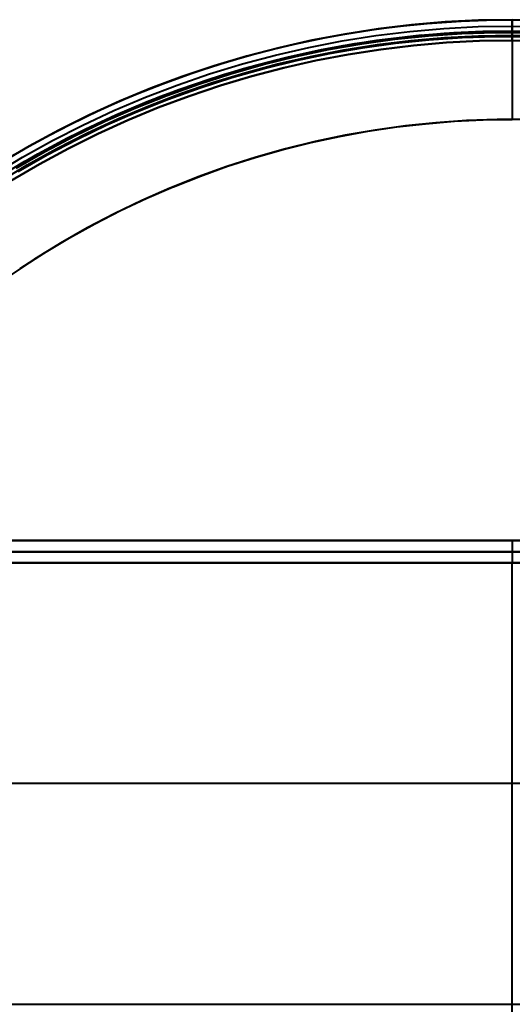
# Model space of a CAD drawing. Header units: millimetres. Extents: x -356 to 356, y -356 to 356.
# Tile 6 of 8: x -178 to 0, y 0 to 356. Entities that reach past the tile are written whole.
import ezdxf

# ---------------------------------------------------------------- set-up
doc = ezdxf.new("R2010")
doc.units = ezdxf.units.MM
doc.layers.add('_P - MAT - F_B - HOR', color=7, linetype='Continuous', lineweight=30, true_color=0xffbf7f)

msp = doc.modelspace()

# ---------------------------------------------------------------- linework, layer by layer
at = {"layer": '_P - MAT - F_B - HOR', "lineweight": 40}
for p, q in [((0, 355.51, 444.87), (-12.14, 355.31, 444.87)), ((-12.14, 355.31, 445.87), (0, 355.51, 445.87)), ((-12.14, 355.31, 445.37), (0, 355.51, 445.37)), ((12.14, 355.31, 444.87), (0, 355.51, 444.87)), ((0, 355.51, 445.87), (12.14, 355.31, 445.87)), ((0, 355.51, 445.87), (0, 355.51, 444.87)), ((0, 355.51, 444.87), (0, 355.51, 444.77)), ((0, 355.51, 445.37), (12.14, 355.31, 445.37)), ((0, 355.51, 446), (0, 355.51, 445.87)), ((-48.41, 352.2, 444.87), (-60.41, 350.34, 444.87)), ((-60.41, 350.34, 445.87), (-48.41, 352.2, 445.87)), ((-60.41, 350.34, 445.37), (-48.41, 352.2, 445.37)), ((-55.01, 351.23, 444.87), (-42.85, 352.92, 444.87)), ((-36.36, 353.65, 444.87), (-48.41, 352.2, 444.87)), ((-48.41, 352.2, 445.87), (-36.36, 353.65, 445.87)), ((-48.41, 352.2, 445.37), (-36.36, 353.65, 445.37)), ((-42.85, 352.92, 444.87), (-30.65, 354.19, 444.87)), ((-36.92, 351.28, 442.04), (-24.64, 352.35, 442.04)), ((-24.26, 354.68, 444.87), (-36.36, 353.65, 444.87)), ((-36.36, 353.65, 445.87), (-24.26, 354.68, 445.87)), ((-36.36, 353.65, 445.37), (-24.26, 354.68, 445.37)), ((-30.65, 354.19, 444.87), (-18.4, 355.04, 444.87)), ((-24.64, 352.35, 442.04), (-12.33, 353, 442.04)), ((-12.14, 355.31, 444.87), (-24.26, 354.68, 444.87)), ((-24.26, 354.68, 445.87), (-12.14, 355.31, 445.87)), ((-24.26, 354.68, 445.37), (-12.14, 355.31, 445.37)), ((-18.4, 355.04, 444.87), (-6.14, 355.46, 444.87)), ((-12.33, 353, 442.04), (0, 353.21, 442.04)), ((-6.14, 355.46, 444.87), (6.14, 355.46, 444.87)), ((0, 355.51, 444.77), (0, 355.51, 444.67)), ((0, 355.51, 444.67), (0, 355.5, 444.57)), ((0, 355.5, 446.14), (0, 355.51, 446)), ((0, 355.5, 444.57), (0, 355.49, 444.47)), ((0, 355.49, 446.27), (0, 355.5, 446.14)), ((0, 355.49, 444.47), (0, 355.47, 444.37)), ((0, 355.48, 446.41), (0, 355.49, 446.27)), ((0, 355.45, 446.54), (0, 355.48, 446.41)), ((0, 355.47, 444.37), (0, 355.45, 444.28)), ((0, 355.45, 444.28), (0, 355.43, 444.18)), ((0, 355.43, 446.68), (0, 355.45, 446.54)), ((0, 355.43, 444.18), (0, 355.41, 444.09)), ((0, 355.4, 446.81), (0, 355.43, 446.68)), ((0, 355.41, 444.09), (0, 355.38, 443.99)), ((0, 355.36, 446.94), (0, 355.4, 446.81)), ((0, 355.38, 443.99), (0, 355.35, 443.9)), ((0, 355.32, 447.08), (0, 355.36, 446.94)), ((0, 355.35, 443.9), (0, 355.31, 443.81)), ((0, 355.28, 447.2), (0, 355.32, 447.08)), ((0, 355.31, 443.81), (0, 355.27, 443.72)), ((0, 355.23, 447.33), (0, 355.28, 447.2)), ((0, 355.27, 443.72), (0, 355.23, 443.63)), ((0, 355.23, 443.63), (0, 355.19, 443.54)), ((0, 355.18, 447.46), (0, 355.23, 447.33)), ((0, 355.19, 443.54), (0, 355.14, 443.45)), ((0, 355.12, 447.58), (0, 355.18, 447.46)), ((0, 355.14, 443.45), (0, 355.09, 443.37)), ((0, 355.06, 447.71), (0, 355.12, 447.58)), ((0, 355.09, 443.37), (0, 355.04, 443.28)), ((0, 355, 447.83), (0, 355.06, 447.71)), ((0, 355.04, 443.28), (0, 354.98, 443.2)), ((0, 354.93, 447.94), (0, 355, 447.83)), ((0, 354.98, 443.2), (0, 354.93, 443.12)), ((0, 354.93, 443.12), (0, 354.86, 443.04)), ((0, 354.86, 448.06), (0, 354.93, 447.94)), ((0, 354.86, 443.04), (0, 354.8, 442.97)), ((0, 354.78, 448.17), (0, 354.86, 448.06)), ((0, 354.8, 442.97), (0, 354.73, 442.9)), ((0, 354.7, 448.28), (0, 354.78, 448.17)), ((0, 354.73, 442.9), (0, 354.67, 442.83)), ((0, 354.62, 448.39), (0, 354.7, 448.28)), ((0, 354.67, 442.83), (0, 354.59, 442.76)), ((0, 354.53, 448.49), (0, 354.62, 448.39)), ((0, 354.59, 442.76), (0, 354.52, 442.69)), ((0, 354.44, 448.6), (0, 354.53, 448.49)), ((0, 354.52, 442.69), (0, 354.45, 442.63)), ((0, 354.45, 442.63), (0, 354.37, 442.57)), ((0, 354.34, 448.69), (0, 354.44, 448.6)), ((0, 354.37, 442.57), (0, 354.29, 442.51)), ((0, 354.24, 448.79), (0, 354.34, 448.69)), ((0, 354.29, 442.51), (0, 354.21, 442.45)), ((0, 354.14, 448.88), (0, 354.24, 448.79)), ((0, 354.21, 442.45), (0, 354.12, 442.4)), ((0, 354.04, 448.97), (0, 354.14, 448.88)), ((0, 354.12, 442.4), (0, 354.04, 442.35)), ((0, 354.04, 442.35), (0, 353.95, 442.3)), ((0, 353.93, 449.05), (0, 354.04, 448.97)), ((0, 353.95, 442.3), (0, 353.86, 442.26)), ((0, 353.82, 449.13), (0, 353.93, 449.05)), ((0, 353.86, 442.26), (0, 353.77, 442.22)), ((0, 353.71, 449.21), (0, 353.82, 449.13)), ((0, 353.77, 442.22), (0, 353.68, 442.18)), ((0, 353.59, 449.28), (0, 353.71, 449.21)), ((0, 353.68, 442.18), (0, 353.59, 442.15)), ((0, 353.59, 442.15), (0, 353.5, 442.12)), ((0, 353.47, 449.35), (0, 353.59, 449.28)), ((0, 353.5, 442.12), (0, 353.4, 442.09)), ((0, 353.35, 449.42), (0, 353.47, 449.35)), ((0, 353.4, 442.09), (0, 353.31, 442.06)), ((0, 353.23, 449.48), (0, 353.35, 449.42)), ((0, 353.31, 442.06), (0, 353.21, 442.04)), ((0, 353.11, 449.53), (0, 353.23, 449.48)), ((0, 353.21, 442.04), (12.33, 353, 442.04)), ((0, 353.21, 442.04), (0, 352.85, 441.98)), ((0, 352.98, 449.59), (0, 353.11, 449.53)), ((0, 352.85, 449.63), (0, 352.98, 449.59)), ((0, 352.85, 441.98), (0, 352.48, 441.92)), ((0, 352.72, 449.68), (0, 352.85, 449.63)), ((0, 352.59, 449.72), (0, 352.72, 449.68)), ((0, 352.46, 449.75), (0, 352.59, 449.72)), ((0, 352.48, 441.92), (0, 352.12, 441.88)), ((0, 352.33, 449.78), (0, 352.46, 449.75)), ((0, 352.19, 449.81), (0, 352.33, 449.78)), ((0, 352.06, 449.83), (0, 352.19, 449.81)), ((0, 352.12, 441.88), (0, 351.75, 441.84)), ((0, 351.92, 449.84), (0, 352.06, 449.83)), ((-79.11, 346.6, 444.87), (-67.1, 349.12, 444.87)), ((-60.41, 350.34, 444.87), (-72.33, 348.08, 444.87)), ((-72.33, 348.08, 445.87), (-60.41, 350.34, 445.87)), ((-72.33, 348.08, 445.37), (-60.41, 350.34, 445.37)), ((-67.1, 349.12, 444.87), (-55.01, 351.23, 444.87)), ((-61.33, 347.85, 442.04), (-49.16, 349.77, 442.04)), ((-56.84, 346.89, 449.87), (-44.8, 348.65, 449.87)), ((-54.31, 346.77, 441.82), (-42.31, 348.43, 441.82)), ((-49.16, 349.77, 442.04), (-36.92, 351.28, 442.04)), ((-48.92, 348.09, 449.87), (-36.74, 349.59, 449.87)), ((-44.8, 348.65, 449.87), (-32.72, 349.99, 449.87)), ((-42.31, 348.43, 441.82), (-30.26, 349.69, 441.82)), ((-36.74, 349.59, 449.87), (-24.52, 350.66, 449.87)), ((-36.58, 348.01, 449.87), (-24.41, 349.07, 449.87)), ((-32.57, 348.41, 449.87), (-31.54, 348.5, 449.87)), ((-31.68, 350.08, 449.87), (-21.14, 350.88, 449.87)), ((-30.26, 349.69, 441.82), (-18.17, 350.52, 441.82)), ((-30.13, 348.24, 439.96), (-18.09, 349.07, 439.96)), ((-30.13, 348.24, 441.91), (-18.09, 349.07, 441.91)), ((-30.13, 348.24, 440.94), (-18.09, 349.07, 440.94)), ((-24.52, 350.66, 449.87), (-12.27, 351.3, 449.87)), ((-24.41, 349.07, 449.87), (-12.21, 349.71, 449.87)), ((-21.14, 350.88, 449.87), (-10.57, 351.35, 449.87)), ((-18.17, 350.52, 441.82), (-6.06, 350.94, 441.82)), ((-18.09, 349.07, 439.96), (-6.03, 349.49, 439.96)), ((-18.09, 349.07, 441.91), (-6.03, 349.49, 441.91)), ((-18.09, 349.07, 440.94), (-6.03, 349.49, 440.94)), ((-12.27, 351.3, 449.87), (0, 351.51, 449.87)), ((-12.21, 349.71, 449.87), (0, 349.93, 449.87)), ((-10.57, 351.35, 449.87), (0, 351.51, 449.87)), ((-6.06, 350.94, 441.82), (6.06, 350.94, 441.82)), ((-6.03, 349.49, 439.96), (6.03, 349.49, 439.96)), ((-6.03, 349.49, 441.91), (6.03, 349.49, 441.91)), ((-6.03, 349.49, 440.94), (6.03, 349.49, 440.94)), ((0, 351.78, 449.86), (0, 351.92, 449.84)), ((0, 351.65, 449.86), (0, 351.78, 449.86)), ((0, 351.75, 441.84), (0, 351.38, 441.82)), ((0, 351.51, 449.87), (0, 351.65, 449.86)), ((0, 351.51, 449.87), (12.27, 351.3, 449.87)), ((0, 351.51, 449.87), (10.57, 351.35, 449.87)), ((0, 349.93, 449.87), (0, 351.51, 449.87)), ((0, 351.38, 441.82), (0, 351.01, 441.82)), ((0, 351.01, 441.82), (0, 350.65, 441.82)), ((0, 350.65, 441.82), (0, 350.28, 441.84)), ((0, 350.28, 441.84), (0, 349.91, 441.87)), ((0, 349.93, 449.87), (12.21, 349.71, 449.87)), ((0, 349.86, 449.86), (0, 349.93, 449.87)), ((0, 349.91, 441.87), (0, 349.54, 441.91)), ((0, 349.8, 449.86), (0, 349.86, 449.86)), ((0, 349.73, 449.85), (0, 349.8, 449.86)), ((0, 349.66, 449.85), (0, 349.73, 449.85)), ((0, 349.6, 449.84), (0, 349.66, 449.85)), ((0, 349.54, 449.82), (0, 349.6, 449.84)), ((0, 349.54, 439.96), (0, 349.53, 438.94)), ((0, 349.54, 441.91), (0, 349.54, 439.96)), ((0, 349.47, 449.81), (0, 349.54, 449.82)), ((0, 349.53, 438.94), (0, 349.47, 437.91)), ((0, 349.47, 437.91), (0, 349.39, 436.89)), ((0, 349.41, 449.79), (0, 349.47, 449.81)), ((0, 349.34, 449.77), (0, 349.41, 449.79)), ((0, 349.39, 436.89), (0, 349.26, 435.87)), ((0, 349.28, 449.75), (0, 349.34, 449.77)), ((0, 349.22, 449.73), (0, 349.28, 449.75)), ((0, 349.26, 435.87), (0, 349.11, 434.86)), ((0, 349.16, 449.7), (0, 349.22, 449.73)), ((0, 349.1, 449.67), (0, 349.16, 449.7)), ((0, 349.11, 434.86), (0, 348.92, 433.85)), ((0, 349.04, 449.64), (0, 349.1, 449.67)), ((0, 348.98, 449.61), (0, 349.04, 449.64)), ((0, 348.93, 449.58), (0, 348.98, 449.61)), ((0, 348.87, 449.54), (0, 348.93, 449.58)), ((0, 348.92, 433.85), (0, 348.69, 432.85)), ((0, 348.82, 449.5), (0, 348.87, 449.54)), ((0, 348.77, 449.47), (0, 348.82, 449.5)), ((0, 348.72, 449.42), (0, 348.77, 449.47)), ((0, 348.67, 449.38), (0, 348.72, 449.42)), ((0, 348.69, 432.85), (0, 348.43, 431.86)), ((0, 348.62, 449.34), (0, 348.67, 449.38)), ((0, 348.57, 449.29), (0, 348.62, 449.34)), ((0, 348.53, 449.24), (0, 348.57, 449.29)), ((0, 348.48, 449.19), (0, 348.53, 449.24)), ((0, 348.44, 449.14), (0, 348.48, 449.19)), ((0, 348.4, 449.09), (0, 348.44, 449.14)), ((0, 348.43, 431.86), (0, 348.14, 430.88)), ((0, 348.37, 449.03), (0, 348.4, 449.09)), ((-84.17, 345.4, 444.87), (-95.92, 342.33, 444.87)), ((-95.92, 342.33, 445.87), (-84.17, 345.4, 445.87)), ((-95.92, 342.33, 445.37), (-84.17, 345.4, 445.37)), ((-91.03, 343.66, 444.87), (-79.11, 346.6, 444.87)), ((-85.45, 342.72, 442.04), (-73.44, 345.49, 442.04)), ((-72.33, 348.08, 444.87), (-84.17, 345.4, 444.87)), ((-84.17, 345.4, 445.87), (-72.33, 348.08, 445.87)), ((-84.17, 345.4, 445.37), (-72.33, 348.08, 445.37)), ((-73.44, 345.49, 442.04), (-61.33, 347.85, 442.04)), ((-73.08, 343.83, 449.87), (-61.04, 346.17, 449.87)), ((-68.8, 344.71, 449.87), (-56.84, 346.89, 449.87)), ((-66.25, 344.69, 441.82), (-54.31, 346.77, 441.82)), ((-65.97, 343.26, 439.96), (-54.08, 345.33, 439.96)), ((-65.97, 343.26, 441.91), (-54.08, 345.33, 441.91)), ((-65.97, 343.26, 440.94), (-54.08, 345.33, 440.94)), ((-61.04, 346.17, 449.87), (-48.92, 348.09, 449.87)), ((-60.76, 344.61, 449.87), (-48.7, 346.52, 449.87)), ((-54.08, 345.33, 439.96), (-42.13, 346.99, 439.96)), ((-54.08, 345.33, 441.91), (-42.13, 346.99, 441.91)), ((-54.08, 345.33, 440.94), (-42.13, 346.99, 440.94)), ((-48.7, 346.52, 449.87), (-36.58, 348.01, 449.87)), ((-35.59, 346.22, 447.98), (-47.39, 344.8, 447.98)), ((-47.39, 344.8, 439.96), (-35.59, 346.22, 439.96)), ((-47.39, 344.8, 443.97), (-35.59, 346.22, 443.97)), ((-42.13, 346.99, 439.96), (-30.13, 348.24, 439.96)), ((-42.13, 346.99, 441.91), (-30.13, 348.24, 441.91)), ((-42.13, 346.99, 440.94), (-30.13, 348.24, 440.94)), ((-23.75, 347.23, 447.98), (-35.59, 346.22, 447.98)), ((-35.59, 346.22, 439.96), (-23.75, 347.23, 439.96)), ((-35.59, 346.22, 443.97), (-23.75, 347.23, 443.97)), ((-11.88, 347.84, 447.98), (-23.75, 347.23, 447.98)), ((-23.75, 347.23, 439.96), (-11.88, 347.84, 439.96)), ((-23.75, 347.23, 443.97), (-11.88, 347.84, 443.97)), ((0, 348.04, 447.98), (-11.88, 347.84, 447.98)), ((-11.88, 347.84, 439.96), (0, 348.04, 439.96)), ((-11.88, 347.84, 443.97), (0, 348.04, 443.97)), ((0, 348.33, 448.98), (0, 348.37, 449.03)), ((0, 348.3, 448.92), (0, 348.33, 448.98)), ((0, 348.26, 448.86), (0, 348.3, 448.92)), ((0, 348.23, 448.81), (0, 348.26, 448.86)), ((0, 348.21, 448.75), (0, 348.23, 448.81)), ((0, 348.18, 448.69), (0, 348.21, 448.75)), ((0, 348.16, 448.62), (0, 348.18, 448.69)), ((0, 348.14, 448.56), (0, 348.16, 448.62)), ((0, 348.14, 430.88), (0, 347.81, 429.91)), ((0, 348.12, 448.5), (0, 348.14, 448.56)), ((0, 348.1, 448.44), (0, 348.12, 448.5)), ((0, 348.08, 448.37), (0, 348.1, 448.44)), ((0, 348.07, 448.31), (0, 348.08, 448.37)), ((0, 348.06, 448.24), (0, 348.07, 448.31)), ((0, 348.05, 448.18), (0, 348.06, 448.24)), ((0, 348.04, 448.05), (0, 348.05, 448.11)), ((0, 348.05, 448.11), (0, 348.05, 448.18)), ((11.88, 347.84, 447.98), (0, 348.04, 447.98)), ((0, 348.04, 439.96), (11.88, 347.84, 439.96)), ((0, 348.04, 447.98), (0, 348.04, 439.96)), ((0, 348.04, 447.98), (0, 348.04, 448.05)), ((0, 348.04, 443.97), (11.88, 347.84, 443.97)), ((0, 348.04, 439.96), (0, 348.03, 438.99)), ((0, 348.03, 438.99), (0, 347.98, 438.02)), ((0, 347.98, 438.02), (0, 347.89, 437.04)), ((0, 347.89, 437.04), (0, 347.78, 436.08)), ((0, 347.81, 429.91), (0, 347.45, 428.95)), ((0, 347.78, 436.08), (0, 347.63, 435.11)), ((0, 347.63, 435.11), (0, 347.45, 434.16)), ((0, 347.45, 428.95), (0, 347.06, 428)), ((0, 347.45, 434.16), (0, 347.23, 433.21)), ((0, 347.23, 433.21), (0, 346.99, 432.27)), ((0, 347.06, 428), (0, 346.63, 427.06)), ((0, 346.99, 432.27), (0, 346.71, 431.33)), ((0, 346.71, 431.33), (0, 346.4, 430.41)), ((0, 346.63, 427.06), (0, 346.18, 426.15)), ((0, 346.4, 430.41), (0, 346.05, 429.5)), ((0, 346.18, 426.15), (0, 345.69, 425.24)), ((0, 346.05, 429.5), (0, 345.68, 428.6)), ((0, 345.69, 425.24), (0, 345.17, 424.36)), ((0, 345.68, 428.6), (0, 345.28, 427.71)), ((0, 345.28, 427.71), (0, 344.84, 426.84)), ((0, 345.17, 424.36), (0, 344.62, 423.49)), ((-95.92, 342.33, 444.87), (-107.55, 338.85, 444.87)), ((-107.55, 338.85, 445.87), (-95.92, 342.33, 445.87)), ((-107.55, 338.85, 445.37), (-95.92, 342.33, 445.37)), ((-102.83, 340.32, 444.87), (-91.03, 343.66, 444.87)), ((-97.36, 339.53, 442.04), (-85.45, 342.72, 442.04)), ((-92.46, 339.13, 449.87), (-80.68, 342.13, 449.87)), ((-89.87, 339.29, 441.82), (-78.1, 342.19, 441.82)), ((-85.04, 341.07, 449.87), (-73.08, 343.83, 449.87)), ((-84.66, 339.53, 449.87), (-72.75, 342.28, 449.87)), ((-80.68, 342.13, 449.87), (-68.8, 344.71, 449.87)), ((-78.1, 342.19, 441.82), (-66.25, 344.69, 441.82)), ((-77.78, 340.78, 439.96), (-65.97, 343.26, 439.96)), ((-77.78, 340.78, 441.91), (-65.97, 343.26, 441.91)), ((-77.78, 340.78, 440.94), (-65.97, 343.26, 440.94)), ((-72.75, 342.28, 449.87), (-60.76, 344.61, 449.87)), ((-59.14, 342.98, 447.98), (-70.81, 340.76, 447.98)), ((-70.81, 340.76, 439.96), (-59.14, 342.98, 439.96)), ((-70.81, 340.76, 443.97), (-59.14, 342.98, 443.97)), ((-47.39, 344.8, 447.98), (-59.14, 342.98, 447.98)), ((-59.14, 342.98, 439.96), (-47.39, 344.8, 439.96)), ((-59.14, 342.98, 443.97), (-47.39, 344.8, 443.97)), ((0, 344.84, 426.84), (0, 344.38, 425.98)), ((0, 344.62, 423.49), (0, 344.05, 422.64)), ((0, 344.38, 425.98), (0, 343.89, 425.14)), ((0, 344.05, 422.64), (0, 343.44, 421.82)), ((0, 343.89, 425.14), (0, 343.37, 424.31)), ((0, 343.44, 421.82), (0, 342.81, 421.01)), ((0, 343.37, 424.31), (0, 342.82, 423.51)), ((0, 342.82, 423.51), (0, 342.25, 422.72)), ((0, 342.81, 421.01), (0, 342.15, 420.23)), ((0, 342.25, 422.72), (0, 341.64, 421.96)), ((0, 342.15, 420.23), (0, 341.46, 419.46)), ((0, 341.64, 421.96), (0, 341.02, 421.21)), ((0, 341.46, 419.46), (0, 340.75, 418.73)), ((-107.55, 338.85, 444.87), (-119.05, 334.99, 444.87)), ((-119.05, 334.99, 445.87), (-107.55, 338.85, 445.87)), ((-119.05, 334.99, 445.37), (-107.55, 338.85, 445.37)), ((-114.52, 336.56, 444.87), (-102.83, 340.32, 444.87)), ((-109.15, 335.92, 442.04), (-97.36, 339.53, 442.04)), ((-108.62, 334.31, 449.87), (-96.89, 337.89, 449.87)), ((-104.14, 335.73, 449.87), (-92.46, 339.13, 449.87)), ((-101.53, 335.99, 441.82), (-89.87, 339.29, 441.82)), ((-101.11, 334.6, 439.96), (-89.5, 337.89, 439.96)), ((-101.11, 334.6, 441.91), (-89.5, 337.89, 441.91)), ((-101.11, 334.6, 440.94), (-89.5, 337.89, 440.94)), ((-96.89, 337.89, 449.87), (-85.04, 341.07, 449.87)), ((-96.45, 336.37, 449.87), (-84.66, 339.53, 449.87)), ((-82.4, 338.15, 447.98), (-93.9, 335.14, 447.98)), ((-93.9, 335.14, 439.96), (-82.4, 338.15, 439.96)), ((-93.9, 335.14, 443.97), (-82.4, 338.15, 443.97)), ((-89.5, 337.89, 439.96), (-77.78, 340.78, 439.96)), ((-89.5, 337.89, 441.91), (-77.78, 340.78, 441.91)), ((-89.5, 337.89, 440.94), (-77.78, 340.78, 440.94)), ((-70.81, 340.76, 447.98), (-82.4, 338.15, 447.98)), ((-82.4, 338.15, 439.96), (-70.81, 340.76, 439.96)), ((-82.4, 338.15, 443.97), (-70.81, 340.76, 443.97)), ((0, 341.02, 421.21), (0, 340.36, 420.49)), ((0, 340.75, 418.73), (0, 340.01, 418.02)), ((0, 340.36, 420.49), (0, 339.69, 419.79)), ((0, 340.01, 418.02), (0, 339.25, 417.33)), ((0, 339.69, 419.79), (0, 338.99, 419.11)), ((0, 339.25, 417.33), (0, 338.46, 416.67)), ((0, 338.99, 419.11), (0, 338.26, 418.46)), ((0, 338.46, 416.67), (0, 337.66, 416.03)), ((0, 338.26, 418.46), (0, 337.52, 417.83)), ((-119.05, 334.99, 444.87), (-130.42, 330.73, 444.87)), ((-130.42, 330.73, 445.87), (-119.05, 334.99, 445.87)), ((-130.42, 330.73, 445.37), (-119.05, 334.99, 445.37)), ((-126.07, 332.41, 444.87), (-114.52, 336.56, 444.87)), ((-120.81, 331.91, 442.04), (-109.15, 335.92, 442.04)), ((-120.22, 330.31, 449.87), (-108.62, 334.31, 449.87)), ((-115.69, 331.93, 449.87), (-104.14, 335.73, 449.87)), ((-113.06, 332.29, 441.82), (-101.53, 335.99, 441.82)), ((-112.59, 330.91, 439.96), (-101.11, 334.6, 439.96)), ((-112.59, 330.91, 441.91), (-101.11, 334.6, 441.91)), ((-112.59, 330.91, 440.94), (-101.11, 334.6, 440.94)), ((-108.13, 332.8, 449.87), (-96.45, 336.37, 449.87)), ((-93.9, 335.14, 447.98), (-105.29, 331.74, 447.98)), ((-105.29, 331.74, 439.96), (-93.9, 335.14, 439.96)), ((-105.29, 331.74, 443.97), (-93.9, 335.14, 443.97)), ((0, 337.66, 416.03), (0, 336.83, 415.43)), ((0, 337.52, 417.83), (0, 336.75, 417.23)), ((0, 336.83, 415.43), (0, 335.98, 414.85)), ((0, 336.75, 417.23), (0, 335.97, 416.65)), ((0, 335.98, 414.85), (0, 335.12, 414.3)), ((0, 335.97, 416.65), (0, 335.16, 416.11)), ((0, 335.16, 416.11), (0, 334.34, 415.59)), ((0, 335.12, 414.3), (0, 334.23, 413.79)), ((0, 334.34, 415.59), (0, 333.5, 415.09)), ((0, 334.23, 413.79), (0, 333.33, 413.3)), ((-130.42, 330.73, 444.87), (-141.64, 326.08, 444.87)), ((-141.64, 326.08, 445.87), (-130.42, 330.73, 445.87)), ((-141.64, 326.08, 445.37), (-130.42, 330.73, 445.37)), ((-137.46, 327.86, 444.87), (-126.07, 332.41, 444.87)), ((-132.32, 327.49, 442.04), (-120.81, 331.91, 442.04)), ((-127.1, 327.73, 449.87), (-115.69, 331.93, 449.87)), ((-124.46, 328.19, 441.82), (-113.06, 332.29, 441.82)), ((-123.95, 326.83, 439.96), (-112.59, 330.91, 439.96)), ((-123.95, 326.83, 441.91), (-112.59, 330.91, 441.91)), ((-123.95, 326.83, 440.94), (-112.59, 330.91, 440.94)), ((-119.68, 328.82, 449.87), (-108.13, 332.8, 449.87)), ((-105.29, 331.74, 447.98), (-116.55, 327.95, 447.98)), ((-116.55, 327.95, 439.96), (-105.29, 331.74, 439.96)), ((-116.55, 327.95, 443.97), (-105.29, 331.74, 443.97)), ((0, 333.5, 415.09), (0, 332.64, 414.63)), ((0, 333.33, 413.3), (0, 332.41, 412.84)), ((0, 332.64, 414.63), (0, 331.77, 414.2)), ((0, 332.41, 412.84), (0, 331.48, 412.42)), ((0, 331.77, 414.2), (0, 330.88, 413.79)), ((0, 331.48, 412.42), (0, 330.53, 412.03)), ((0, 330.88, 413.79), (0, 329.98, 413.42)), ((-148.7, 322.92, 444.87), (-137.46, 327.86, 444.87)), ((-143.66, 322.67, 442.04), (-132.32, 327.49, 442.04)), ((-138.36, 323.14, 449.87), (-127.1, 327.73, 449.87)), ((-135.72, 323.69, 441.82), (-124.46, 328.19, 441.82)), ((-131.68, 325.92, 449.87), (-120.22, 330.31, 449.87)), ((-131.09, 324.45, 449.87), (-119.68, 328.82, 449.87)), ((-116.55, 327.95, 447.98), (-127.68, 323.78, 447.98)), ((-127.68, 323.78, 439.96), (-116.55, 327.95, 439.96)), ((-127.68, 323.78, 443.97), (-116.55, 327.95, 443.97)), ((0, 330.53, 412.03), (0, 329.57, 411.67)), ((0, 329.98, 413.42), (0, 329.07, 413.08)), ((0, 329.57, 411.67), (0, 328.6, 411.34)), ((0, 329.07, 413.08), (0, 328.14, 412.77)), ((0, 328.6, 411.34), (0, 327.61, 411.05)), ((0, 328.14, 412.77), (0, 327.21, 412.49)), ((0, 327.61, 411.05), (0, 326.62, 410.79)), ((0, 327.21, 412.49), (0, 326.27, 412.24)), ((-141.64, 326.08, 444.87), (-152.69, 321.05, 444.87)), ((-152.69, 321.05, 445.87), (-141.64, 326.08, 445.87)), ((-152.69, 321.05, 445.37), (-141.64, 326.08, 445.37)), ((-146.81, 318.82, 441.82), (-135.72, 323.69, 441.82)), ((-142.97, 321.12, 449.87), (-131.68, 325.92, 449.87)), ((-142.33, 319.67, 449.87), (-131.09, 324.45, 449.87)), ((-127.68, 323.78, 447.98), (-138.66, 319.23, 447.98)), ((-138.66, 319.23, 439.96), (-127.68, 323.78, 439.96)), ((-138.66, 319.23, 443.97), (-127.68, 323.78, 443.97)), ((-135.16, 322.36, 439.96), (-123.95, 326.83, 439.96)), ((-135.16, 322.36, 441.91), (-123.95, 326.83, 441.91)), ((-135.16, 322.36, 440.94), (-123.95, 326.83, 440.94)), ((0, 326.62, 410.79), (0, 325.62, 410.56)), ((0, 326.27, 412.24), (0, 325.32, 412.03)), ((0, 325.62, 410.56), (0, 324.61, 410.37)), ((0, 325.32, 412.03), (0, 324.36, 411.85)), ((0, 324.61, 410.37), (0, 323.6, 410.21)), ((0, 324.36, 411.85), (0, 323.4, 411.7)), ((0, 323.6, 410.21), (0, 322.58, 410.09)), ((-152.69, 321.05, 444.87), (-163.56, 315.65, 444.87)), ((-163.56, 315.65, 445.87), (-152.69, 321.05, 445.87)), ((-163.56, 315.65, 445.37), (-152.69, 321.05, 445.37)), ((-159.76, 317.6, 444.87), (-148.7, 322.92, 444.87)), ((-154.84, 317.46, 442.04), (-143.66, 322.67, 442.04)), ((-154.09, 315.94, 449.87), (-142.97, 321.12, 449.87)), ((-149.45, 318.16, 449.87), (-138.36, 323.14, 449.87)), ((-146.2, 317.5, 439.96), (-135.16, 322.36, 439.96)), ((-146.2, 317.5, 441.91), (-135.16, 322.36, 441.91)), ((-146.2, 317.5, 440.94), (-135.16, 322.36, 440.94)), ((0, 323.4, 411.7), (0, 322.43, 411.58)), ((0, 322.58, 410.09), (0, 321.56, 410)), ((0, 322.43, 411.58), (0, 321.46, 411.5)), ((0, 321.56, 410), (0, 320.54, 409.95)), ((0, 321.46, 411.5), (0, 320.49, 411.45)), ((0, 320.54, 409.95), (0, 319.51, 409.93)), ((0, 320.49, 411.45), (0, 319.51, 411.43)), ((-170.62, 311.89, 444.87), (-159.76, 317.6, 444.87)), ((-165.82, 311.87, 442.04), (-154.84, 317.46, 442.04)), ((-160.37, 312.8, 449.87), (-149.45, 318.16, 449.87)), ((-157.73, 313.56, 441.82), (-146.81, 318.82, 441.82)), ((-157.07, 312.26, 439.96), (-146.2, 317.5, 439.96)), ((-157.07, 312.26, 441.91), (-146.2, 317.5, 441.91)), ((-157.07, 312.26, 440.94), (-146.2, 317.5, 440.94)), ((-153.4, 314.51, 449.87), (-142.33, 319.67, 449.87)), ((-138.66, 319.23, 447.98), (-149.48, 314.31, 447.98)), ((-149.48, 314.31, 439.96), (-138.66, 319.23, 439.96)), ((-149.48, 314.31, 443.97), (-138.66, 319.23, 443.97)), ((-52.05, 315.24, 409.93), (-41.7, 316.78, 409.93)), ((-52.05, 315.24, 411.43), (-41.7, 316.78, 411.43)), ((-38.51, 317.18, 409.93), (-49.44, 315.66, 409.93)), ((-38.51, 317.18, 411.43), (-49.44, 315.66, 411.43)), ((-41.7, 316.78, 409.93), (-31.32, 317.97, 409.93)), ((-41.7, 316.78, 411.43), (-31.32, 317.97, 411.43)), ((-27.54, 318.32, 409.93), (-38.51, 317.18, 409.93)), ((-27.54, 318.32, 411.43), (-38.51, 317.18, 411.43)), ((-31.32, 317.97, 409.93), (-20.9, 318.83, 409.93)), ((-31.32, 317.97, 411.43), (-20.9, 318.83, 411.43)), ((-16.54, 319.08, 409.93), (-27.54, 318.32, 409.93)), ((-16.54, 319.08, 411.43), (-27.54, 318.32, 411.43)), ((-20.9, 318.83, 409.93), (-10.45, 319.34, 409.93)), ((-20.9, 318.83, 411.43), (-10.45, 319.34, 411.43)), ((-5.51, 319.46, 409.93), (-16.54, 319.08, 409.93)), ((-5.51, 319.46, 411.43), (-16.54, 319.08, 411.43)), ((-10.45, 319.34, 409.93), (0, 319.51, 409.93)), ((-10.45, 319.34, 411.43), (0, 319.51, 411.43)), ((5.51, 319.46, 409.93), (-5.51, 319.46, 409.93)), ((5.51, 319.46, 411.43), (-5.51, 319.46, 411.43)), ((-163.56, 315.65, 444.87), (-174.24, 309.89, 444.87)), ((-174.24, 309.89, 445.87), (-163.56, 315.65, 445.87)), ((-174.24, 309.89, 445.37), (-163.56, 315.65, 445.37)), ((-168.46, 307.93, 441.82), (-157.73, 313.56, 441.82)), ((-165.02, 310.37, 449.87), (-154.09, 315.94, 449.87)), ((-164.28, 308.97, 449.87), (-153.4, 314.51, 449.87)), ((-149.48, 314.31, 447.98), (-160.12, 309.02, 447.98)), ((-160.12, 309.02, 439.96), (-149.48, 314.31, 439.96)), ((-160.12, 309.02, 443.97), (-149.48, 314.31, 443.97)), ((-72.55, 311.17, 409.93), (-62.35, 313.37, 409.93)), ((-72.55, 311.17, 411.43), (-62.35, 313.37, 411.43)), ((-60.3, 313.77, 409.93), (-71.1, 311.5, 409.93)), ((-60.3, 313.77, 411.43), (-71.1, 311.5, 411.43)), ((-62.33, 313.37, 409.93), (-52.05, 315.24, 409.93)), ((-62.33, 313.37, 411.43), (-52.05, 315.24, 411.43)), ((-49.44, 315.66, 409.93), (-60.3, 313.77, 409.93)), ((-49.44, 315.66, 411.43), (-60.3, 313.77, 411.43)), ((-174.24, 309.89, 444.87), (-184.72, 303.76, 444.87)), ((-184.72, 303.76, 445.87), (-174.24, 309.89, 445.87)), ((-184.72, 303.76, 445.37), (-174.24, 309.89, 445.37)), ((-181.29, 305.82, 444.87), (-170.62, 311.89, 444.87)), ((-176.61, 305.89, 442.04), (-165.82, 311.87, 442.04)), ((-175.76, 304.42, 449.87), (-165.02, 310.37, 449.87)), ((-171.09, 307.07, 449.87), (-160.37, 312.8, 449.87)), ((-167.76, 306.66, 439.96), (-157.07, 312.26, 439.96)), ((-167.76, 306.66, 441.91), (-157.07, 312.26, 441.91)), ((-167.76, 306.66, 440.94), (-157.07, 312.26, 440.94)), ((-82.68, 308.63, 409.93), (-72.55, 311.17, 409.93)), ((-82.68, 308.63, 411.43), (-72.55, 311.17, 411.43)), ((-71.1, 311.5, 409.93), (-81.81, 308.86, 409.93)), ((-71.1, 311.5, 411.43), (-81.81, 308.86, 411.43)), ((-187.17, 299.54, 442.04), (-176.61, 305.89, 442.04)), ((-181.61, 300.97, 449.87), (-171.09, 307.07, 449.87)), ((-178.98, 301.93, 441.82), (-168.46, 307.93, 441.82)), ((-178.24, 300.68, 439.96), (-167.76, 306.66, 439.96)), ((-178.24, 300.68, 441.91), (-167.76, 306.66, 441.91)), ((-178.24, 300.68, 440.94), (-167.76, 306.66, 440.94)), ((-174.96, 303.05, 449.87), (-164.28, 308.97, 449.87)), ((-160.12, 309.02, 447.98), (-170.58, 303.38, 447.98)), ((-170.58, 303.38, 439.96), (-160.12, 309.02, 439.96)), ((-170.58, 303.38, 443.97), (-160.12, 309.02, 443.97)), ((-92.42, 305.85, 409.93), (-102.92, 302.48, 409.93)), ((-92.42, 305.85, 411.43), (-102.92, 302.48, 411.43)), ((-102.66, 302.57, 409.93), (-92.72, 305.76, 409.93)), ((-102.66, 302.57, 411.43), (-92.72, 305.76, 411.43)), ((-92.72, 305.76, 409.93), (-82.68, 308.63, 409.93)), ((-92.72, 305.76, 411.43), (-82.68, 308.63, 411.43)), ((-81.81, 308.86, 409.93), (-92.42, 305.85, 409.93)), ((-81.81, 308.86, 411.43), (-92.42, 305.85, 411.43)), ((-186.27, 298.1, 449.87), (-175.76, 304.42, 449.87)), ((-185.43, 296.75, 449.87), (-174.96, 303.05, 449.87)), ((-170.58, 303.38, 447.98), (-180.84, 297.37, 447.98)), ((-180.84, 297.37, 439.96), (-170.58, 303.38, 439.96)), ((-180.84, 297.37, 443.97), (-170.58, 303.38, 443.97)), ((-102.92, 302.48, 409.93), (-113.3, 298.75, 409.93)), ((-102.92, 302.48, 411.43), (-113.3, 298.75, 411.43)), ((-112.49, 299.05, 409.93), (-102.66, 302.57, 409.93)), ((-112.49, 299.05, 411.43), (-102.66, 302.57, 411.43)), ((-113.3, 298.75, 409.93), (-123.54, 294.66, 409.93)), ((-113.3, 298.75, 411.43), (-123.54, 294.66, 411.43)), ((-122.2, 295.22, 409.93), (-112.49, 299.05, 409.93)), ((-122.2, 295.22, 411.43), (-112.49, 299.05, 411.43)), ((-131.87, 291.03, 409.93), (-122.27, 295.19, 409.93)), ((-131.87, 291.03, 411.43), (-122.27, 295.19, 411.43)), ((-123.54, 294.66, 409.93), (-133.64, 290.22, 409.93)), ((-123.54, 294.66, 411.43), (-133.64, 290.22, 411.43)), ((-133.64, 290.22, 409.93), (-143.58, 285.44, 409.93)), ((-133.64, 290.22, 411.43), (-143.58, 285.44, 411.43)), ((-141.32, 286.56, 409.93), (-131.87, 291.03, 409.93)), ((-141.32, 286.56, 411.43), (-131.87, 291.03, 411.43)), ((-143.58, 285.44, 409.93), (-153.35, 280.31, 409.93)), ((-143.58, 285.44, 411.43), (-153.35, 280.31, 411.43)), ((-150.62, 281.78, 409.93), (-141.32, 286.56, 409.93)), ((-150.62, 281.78, 411.43), (-141.32, 286.56, 411.43)), ((-159.76, 276.71, 409.93), (-150.62, 281.78, 409.93)), ((-159.76, 276.71, 411.43), (-150.62, 281.78, 411.43)), ((-153.35, 280.31, 409.93), (-162.93, 274.85, 409.93)), ((-153.35, 280.31, 411.43), (-162.93, 274.85, 411.43)), ((-162.93, 274.85, 409.93), (-172.32, 269.06, 409.93)), ((-162.93, 274.85, 411.43), (-172.32, 269.06, 411.43)), ((-168.72, 271.33, 409.93), (-159.76, 276.71, 409.93)), ((-168.72, 271.33, 411.43), (-159.76, 276.71, 411.43)), ((-177.51, 265.66, 409.93), (-168.72, 271.33, 409.93)), ((-177.51, 265.66, 411.43), (-168.72, 271.33, 411.43)), ((-172.32, 269.06, 409.93), (-181.5, 262.95, 409.93)), ((-172.32, 269.06, 411.43), (-181.5, 262.95, 411.43)), ((244.99, 167.42, 409.93), (-245.01, 167.42, 409.93)), ((-245.01, 167.42), (244.99, 167.42)), ((236.99, 167.42, 8), (-237.01, 167.42, 8)), ((236.99, 167.42, 399.63), (-237.01, 167.42, 399.63)), ((-0.01, 167.42, 8), (-0.01, 159.42, 8)), ((-0.01, 167.42), (-0.01, 159.42)), ((-0.01, 167.42, 409.93), (-0.01, 167.42, 399.63)), ((-0.01, 167.42, 8), (-0.01, 167.42)), ((-0.01, 167.42, 399.63), (-0.01, 159.42, 399.63)), ((236.99, 163.42, 8), (-237.01, 163.42, 8)), ((-237.01, 163.42, 399.63), (236.99, 163.42, 399.63)), ((-237.02, 159.43, 409.93), (237, 159.43, 409.93)), ((236.99, 159.42, 8), (-237.01, 159.42, 8)), ((-237.01, 159.42), (236.99, 159.42)), ((236.99, 159.42, 409.93), (-237.01, 159.42, 409.93)), ((236.99, 159.42, 399.63), (-237.01, 159.42, 399.63)), ((-237.01, 159.42, 4), (236.99, 159.42, 4)), ((-237.01, 159.42, 404.78), (236.99, 159.42, 404.78)), ((-0.01, -0.01, 409.93), (-0.01, 159.43, 409.93)), ((-0.01, 159.42, 8), (-0.01, 159.42)), ((-0.01, 159.42, 409.93), (-0.01, 159.42, 399.63)), ((237, 79.71, 409.93), (-237.02, 79.71, 409.93)), ((-237.02, 0.01, 409.93), (237, 0.01, 409.93)), ((-0.01, -159.59, 409.93), (-0.01, 0.01, 409.93))]:
    msp.add_line(p, q, dxfattribs=at)

doc.saveas('drawing.dxf')
